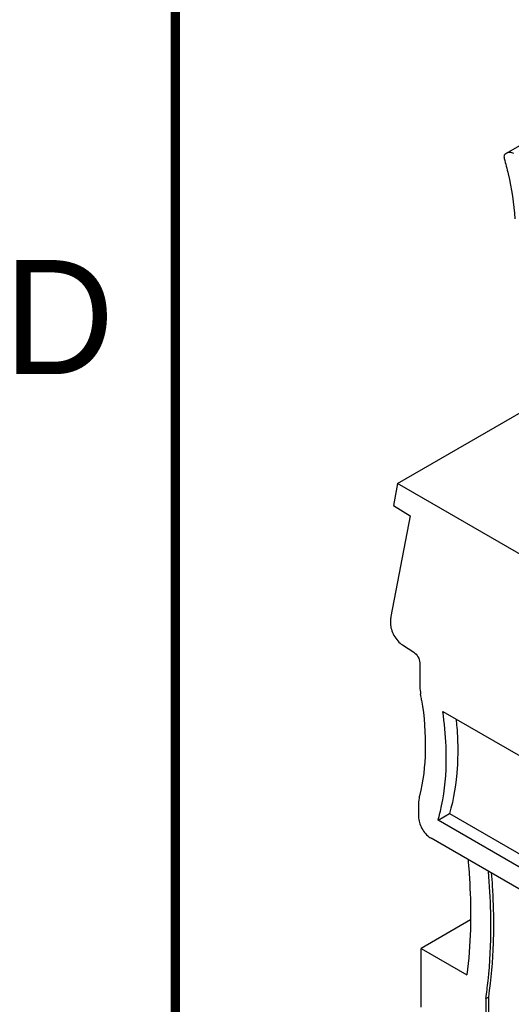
# Model space of a CAD drawing. Header units: inches. Extents: x 0 to 22, y 0 to 17.
# Tile 4 of 27: x 0.2 to 1.2, y 13.4 to 15.5. Entities that reach past the tile are written whole.
import ezdxf

# ---------------------------------------------------------------- set-up
doc = ezdxf.new("R2010")
doc.units = ezdxf.units.IN
doc.header["$LTSCALE"] = 1.21
doc.header["$MEASUREMENT"] = 0
doc.layers.get('0').update_dxf_attribs({"linetype": 'CONTINUOUS'})
doc.styles.add('TEXTSTYLE_2', font='txt')

msp = doc.modelspace()

# ---------------------------------------------------------------- linework, layer by layer
at = {"color": 7, "linetype": 'CONTINUOUS'}
for p, q in [((1.2252, 15.2339), (1.3783, 15.3223)), ((1.2236, 15.2328), (1.2215, 15.2311)), ((1.2252, 15.2339), (1.2236, 15.2328)), ((0.9866, 14.51), (1.2761, 14.6772)), ((0.9866, 14.51), (0.9775, 14.4625)), ((4.3629, 12.5606), (0.9866, 14.51)), ((0.9775, 14.4625), (1.0145, 14.4396)), ((1.0145, 14.4396), (0.9721, 14.2191)), ((0.971, 14.2071), (0.971, 14.204)), ((0.9974, 14.1566), (1.0219, 14.141)), ((1.0351, 14.1174), (1.0351, 14.0711)), ((1.0856, 14.0109), (1.6378, 13.6921)), ((1.0323, 13.8043), (1.0323, 13.7813)), ((1.0751, 13.7727), (1.1001, 13.7871)), ((1.1001, 13.7871), (1.6378, 13.4767)), ((1.0323, 13.7813), (1.0325, 13.7773)), ((1.6378, 13.4478), (1.0751, 13.7727)), ((1.6795, 13.3754), (1.0601, 13.7331)), ((1.1462, 13.5545), (1.0379, 13.492)), ((1.0379, 13.3634), (1.0379, 13.492)), ((1.0379, 13.492), (1.1383, 13.434)), ((1.1798, 13.3821), (1.1854, 13.3853)), ((1.1798, 13.3821), (1.1798, 13.32)), ((1.1854, 13.3853), (1.1854, 13.3232))]:
    msp.add_line(p, q, dxfattribs=at)
at = {"color": 7, "linetype": 'CONTINUOUS', "const_width": 0.02}
msp.add_lwpolyline([(0.5, 16.5), (0.5, 0.5)], dxfattribs=at)
at = {"color": 7, "linetype": 'CONTINUOUS'}
msp.add_arc((0.3109, 13.9214), 0.7373, 8.9436, 9.9445, dxfattribs=at)
for points, knots in [([(1.2215, 15.2311), (1.2204, 15.2302), (1.2195, 15.228), (1.2195, 15.2249), (1.2199, 15.2231), (1.2201, 15.2222)], [0, 0, 0, 0, 0.427848, 0.697418, 1, 1, 1, 1]), ([(1.2412, 15.2331), (1.2398, 15.2338), (1.237, 15.2349), (1.2327, 15.2357), (1.2287, 15.2355), (1.2263, 15.2345), (1.2252, 15.2339)], [0, 0, 0, 0, 0.285434, 0.543379, 0.778203, 1, 1, 1, 1]), ([(1.2201, 15.2222), (1.2233, 15.211), (1.2344, 15.1677), (1.2412, 15.1233), (1.2432, 15.0902)], [0, 0, 0, 0, 0.260329, 1, 1, 1, 1]), ([(0.9721, 14.2191), (0.9719, 14.2181), (0.9713, 14.2142), (0.971, 14.2101), (0.971, 14.2071)], [0, 0, 0, 0, 0.240084, 1, 1, 1, 1]), ([(0.971, 14.204), (0.971, 14.1996), (0.9726, 14.1903), (0.9783, 14.1772), (0.9865, 14.1654), (0.9936, 14.1591), (0.9974, 14.1566)], [0, 0, 0, 0, 0.235742, 0.496787, 0.759569, 1, 1, 1, 1]), ([(1.0219, 14.141), (1.0258, 14.1385), (1.032, 14.1311), (1.0351, 14.122), (1.0351, 14.1174)], [0, 0, 0, 0, 0.503312, 1, 1, 1, 1]), ([(1.0351, 14.0711), (1.0351, 14.0693), (1.0353, 14.0618), (1.0361, 14.0543), (1.0371, 14.0487)], [0, 0, 0, 0, 0.24085, 1, 1, 1, 1]), ([(1.0392, 14.036), (1.045, 13.9994), (1.0507, 13.9289), (1.0428, 13.8584), (1.0348, 13.8262)], [0, 0, 0, 0, 0.528162, 1, 1, 1, 1]), ([(1.0933, 13.91), (1.0933, 13.9182), (1.0926, 13.9519), (1.0893, 13.9856), (1.0856, 14.0109)], [0, 0, 0, 0, 0.242265, 1, 1, 1, 1]), ([(1.1146, 13.9942), (1.1152, 13.9882), (1.1174, 13.9651), (1.1183, 13.9418), (1.1183, 13.9245)], [0, 0, 0, 0, 0.255578, 1, 1, 1, 1]), ([(1.1183, 13.9245), (1.1183, 13.9122), (1.1169, 13.866), (1.1097, 13.8198), (1.1001, 13.7871)], [0, 0, 0, 0, 0.265023, 1, 1, 1, 1]), ([(1.0751, 13.7727), (1.0781, 13.7831), (1.0893, 13.8281), (1.0933, 13.8747), (1.0933, 13.91)], [0, 0, 0, 0, 0.235616, 1, 1, 1, 1]), ([(1.0348, 13.8262), (1.0344, 13.8245), (1.0328, 13.8173), (1.0323, 13.8099), (1.0323, 13.8043)], [0, 0, 0, 0, 0.237554, 1, 1, 1, 1]), ([(1.0325, 13.7773), (1.0329, 13.7729), (1.0351, 13.764), (1.0412, 13.7516), (1.0496, 13.7408), (1.0565, 13.7352), (1.0601, 13.7331)], [0, 0, 0, 0, 0.2444, 0.507158, 0.766073, 1, 1, 1, 1]), ([(1.1408, 13.6866), (1.1417, 13.6765), (1.1449, 13.6369), (1.1464, 13.5971), (1.1464, 13.5675)], [0, 0, 0, 0, 0.254976, 1, 1, 1, 1]), ([(1.191, 13.5418), (1.191, 13.5515), (1.1905, 13.5912), (1.1882, 13.6308), (1.1856, 13.6607)], [0, 0, 0, 0, 0.24525, 1, 1, 1, 1]), ([(1.1917, 13.6571), (1.1925, 13.6476), (1.1953, 13.6103), (1.1965, 13.5729), (1.1965, 13.545)], [0, 0, 0, 0, 0.254504, 1, 1, 1, 1]), ([(1.1464, 13.5675), (1.1464, 13.5561), (1.1458, 13.5115), (1.1425, 13.4669), (1.1383, 13.434)], [0, 0, 0, 0, 0.256745, 1, 1, 1, 1]), ([(1.1798, 13.3821), (1.1817, 13.3949), (1.1884, 13.4479), (1.191, 13.5014), (1.191, 13.5418)], [0, 0, 0, 0, 0.242317, 1, 1, 1, 1]), ([(1.1965, 13.545), (1.1965, 13.5313), (1.1957, 13.4779), (1.1911, 13.4245), (1.1854, 13.3853)], [0, 0, 0, 0, 0.257798, 1, 1, 1, 1])]:
    msp.add_open_spline(points, degree=3, knots=knots, dxfattribs=at)

# ---------------------------------------------------------------- texts
at = {"color": 2, "linetype": 'CONTINUOUS', "insert": (0.125, 15), "char_height": 0.25, "width": 0.25, "attachment_point": 1, "line_spacing_factor": 0.9, "style": 'TEXTSTYLE_2'}
msp.add_mtext('D', dxfattribs=at)

doc.saveas('drawing.dxf')
